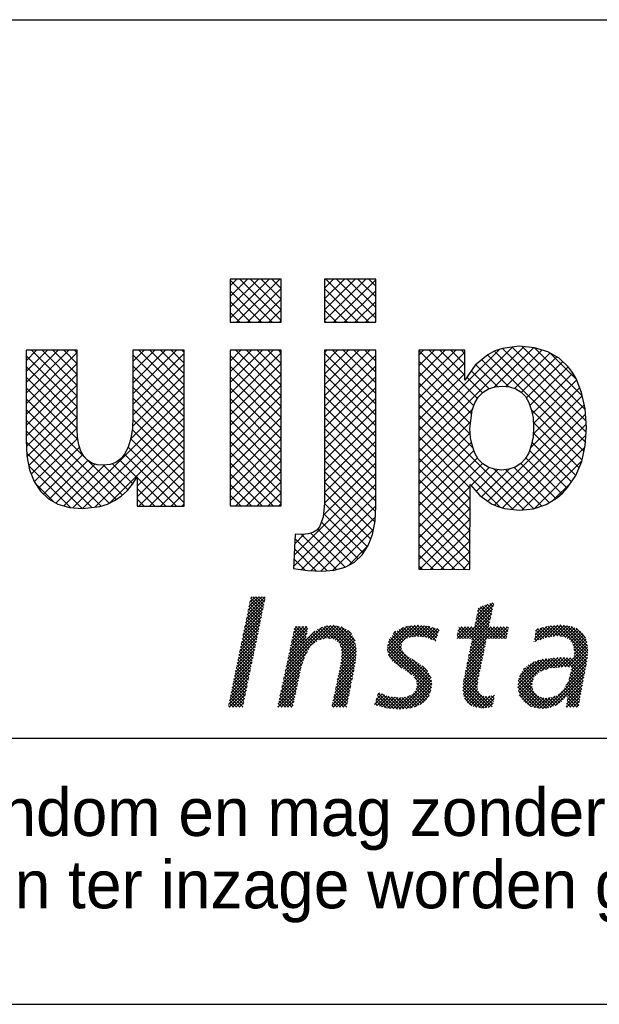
# Model space of a CAD drawing. Extents: x -783 to 603, y 238 to 1079.
# Tile 13 of 23: x 444 to 466, y 238 to 275. Entities that reach past the tile are written whole.
import ezdxf

# ---------------------------------------------------------------- set-up
doc = ezdxf.new("R2010")
doc.units = 0
doc.layers.get('0').update_dxf_attribs({"linetype": 'CONTINUOUS'})
for name, color, linetype in [('00KAD070', 5, 'CONTINUOUS'), ('7', 7, 'CONTINUOUS'), ('BL$4----', 7, 'CONTINUOUS'), ('WM561---', 1, 'CONTINUOUS')]:
    doc.layers.add(name, color=color, linetype=linetype)
doc.styles.add('BURO-018', font='BUROFONT.shx', dxfattribs={"height": 1.8})
doc.styles.add('BURO-025', font='BUROFONT.shx', dxfattribs={"height": 2.5})
doc.styles.add('BURO-035', font='BUROFONT.shx', dxfattribs={"height": 3.5})
doc.styles.add('BURO-050', font='BUROFONT.shx', dxfattribs={"height": 5})

# ---------------------------------------------------------------- blocks, each defined once
blk = doc.blocks.new('*X13')
at = {"color": 0}
for p, q in [((-16.56, -47.09), (-14, -44.53)), ((-16.45, -46.53), (-13.95, -44.03)), ((-16.33, -45.96), (-14.4, -44.03)), ((-16.21, -45.4), (-14.85, -44.03)), ((-14.43, -46.63), (-16.12, -44.95)), ((-16.1, -44.83), (-15.3, -44.03)), ((-14.36, -46.26), (-16.04, -44.57)), ((-15.98, -44.27), (-15.75, -44.03)), ((-14.28, -45.89), (-15.97, -44.2)), ((-14.2, -45.51), (-15.68, -44.03)), ((-14.13, -45.14), (-15.23, -44.03)), ((-14.05, -44.77), (-14.79, -44.03)), ((-13.97, -44.4), (-14.34, -44.03)), ((15.23, -47.18), (17.55, -44.87)), ((17.7, -45.09), (17.49, -44.88)), ((-16.91, -48.79), (-14.35, -46.23)), ((-16.8, -48.23), (-14.23, -45.67)), ((-16.68, -47.66), (-14.12, -45.1)), ((-14.66, -47.75), (-16.35, -46.06)), ((-14.59, -47.38), (-16.27, -45.69)), ((-14.51, -47), (-16.2, -45.32)), ((13.51, -49.8), (17.54, -45.77)), ((15.11, -47.75), (17.67, -45.19)), ((15.35, -46.62), (16.88, -45.08)), ((15.46, -46.05), (16.21, -45.3)), ((17.12, -47.65), (15.47, -46.01)), ((17.2, -47.29), (15.55, -45.63)), ((17.29, -46.92), (15.8, -45.44)), ((17.37, -46.55), (16.14, -45.33)), ((17.45, -46.19), (16.48, -45.22)), ((17.53, -45.82), (16.82, -45.1)), ((17.61, -45.45), (17.16, -44.99)), ((-17.14, -49.92), (-14.58, -47.36)), ((-17.03, -49.36), (-14.47, -46.8)), ((-14.97, -49.24), (-16.66, -47.55)), ((-14.89, -48.87), (-16.58, -47.18)), ((-14.82, -48.49), (-16.5, -46.81)), ((-14.74, -48.12), (-16.43, -46.44)), ((13.96, -49.8), (17.41, -46.35)), ((14.41, -49.8), (17.29, -46.92)), ((14.67, -49.98), (17.16, -47.5)), ((17.47, -49.8), (15.16, -47.49)), ((17.92, -49.8), (15.24, -47.12)), ((18.37, -49.8), (15.32, -46.75)), ((17.04, -48.02), (15.4, -46.38)), ((-17.49, -51.62), (-14.93, -49.06)), ((-17.38, -51.05), (-14.82, -48.49)), ((-17.26, -50.49), (-14.7, -47.93)), ((-15.28, -50.73), (-16.96, -49.04)), ((-15.2, -50.36), (-16.89, -48.67)), ((-15.12, -49.98), (-16.81, -48.3)), ((-15.05, -49.61), (-16.73, -47.92)), ((-11.17, -54.27), (-4.9, -48.01)), ((-11.04, -53.7), (-5.41, -48.07)), ((-10.92, -53.13), (-6.05, -48.26)), ((-10.8, -52.56), (-7.06, -48.82)), ((-10.56, -51.42), (-8.16, -49.02)), ((-10.43, -50.85), (-8.04, -48.45)), ((-10.31, -50.27), (-8.19, -48.15)), ((-10.19, -49.7), (-8.64, -48.15)), ((-10.07, -49.13), (-9.09, -48.15)), ((-7.75, -51.07), (-10, -48.82)), ((-9.95, -48.56), (-9.54, -48.15)), ((-8.36, -50.01), (-9.92, -48.45)), ((-8.28, -49.64), (-9.77, -48.15)), ((-8.21, -49.27), (-9.32, -48.15)), ((-8.13, -48.89), (-8.87, -48.15)), ((-8.05, -48.52), (-8.42, -48.15)), ((-6.19, -49.93), (-7.2, -48.93)), ((-5.82, -49.86), (-6.95, -48.73)), ((-5.45, -49.78), (-6.69, -48.54)), ((-6.43, -49.98), (-4.45, -48)), ((-4.98, -49.8), (-6.38, -48.4)), ((-4.41, -49.92), (-6.07, -48.26)), ((-5.86, -49.86), (-4.07, -48.07)), ((-1.4, -52.49), (-5.75, -48.13)), ((-1.35, -52.08), (-5.37, -48.06)), ((-5.3, -49.75), (-3.69, -48.14)), ((-1.31, -51.68), (-4.97, -48.02)), ((-4.91, -49.81), (-3.31, -48.21)), ((-1.35, -51.18), (-4.55, -47.99)), ((-4.52, -49.87), (-3.01, -48.36)), ((-4.24, -50.04), (-2.74, -48.53)), ((-1.43, -50.65), (-4, -48.09)), ((-3.97, -50.22), (-2.46, -48.71)), ((-3.76, -50.46), (-2.19, -48.89)), ((-1.51, -50.13), (-3.45, -48.18)), ((-2.01, -49.18), (-2.49, -48.69)), ((2.95, -51.38), (6.28, -48.05)), ((3, -50.89), (5.76, -48.12)), ((3.02, -51.75), (6.8, -47.98)), ((3.1, -52.13), (7.26, -47.97)), ((3.12, -50.31), (5.16, -48.27)), ((3.81, -49.17), (4.16, -48.82)), ((5.22, -50.12), (4.02, -48.92)), ((5.44, -49.9), (4.3, -48.75)), ((5.76, -49.76), (4.59, -48.59)), ((6.08, -49.64), (4.88, -48.43)), ((6.47, -49.57), (5.17, -48.27)), ((6.87, -49.53), (5.5, -48.16)), ((7.31, -49.52), (5.89, -48.1)), ((6.02, -49.66), (7.67, -48.01)), ((7.83, -49.59), (6.29, -48.05)), ((6.57, -49.56), (8.08, -48.05)), ((8.36, -49.67), (6.69, -48)), ((7.06, -49.51), (8.48, -48.09)), ((9.11, -49.97), (7.09, -47.95)), ((7.48, -49.54), (8.85, -48.17)), ((9.67, -50.08), (7.59, -48)), ((7.88, -49.6), (9.21, -48.27)), ((9.78, -49.74), (8.09, -48.05)), ((8.27, -49.66), (9.56, -48.36)), ((9.89, -49.41), (8.59, -48.1)), ((8.61, -49.76), (9.91, -48.46)), ((8.93, -49.89), (10.14, -48.68)), ((10.01, -49.07), (9.2, -48.27)), ((10.12, -48.74), (9.82, -48.43)), ((12.61, -49.8), (14.21, -48.2)), ((12.62, -49.34), (13.76, -48.2)), ((13.43, -49.8), (12.68, -49.05)), ((12.74, -48.78), (13.31, -48.2)), ((13.88, -49.8), (12.76, -48.68)), ((14.33, -49.8), (12.84, -48.31)), ((12.86, -48.21), (12.86, -48.2)), ((13.06, -49.8), (14.66, -48.2)), ((16.38, -51.41), (13.18, -48.2)), ((16.46, -51.03), (13.63, -48.2)), ((16.54, -50.66), (14.08, -48.2)), ((14.21, -52.25), (18.25, -48.2)), ((14.33, -51.68), (17.8, -48.2)), ((14.44, -51.11), (17.35, -48.2)), ((16.62, -50.29), (14.53, -48.2)), ((14.56, -50.55), (17.03, -48.08)), ((16.69, -49.92), (14.98, -48.2)), ((17.03, -49.8), (15.09, -47.86)), ((17.1, -49.8), (18.7, -48.2)), ((18.82, -49.8), (17.22, -48.2)), ((17.55, -49.8), (19.15, -48.2)), ((19.27, -49.8), (17.67, -48.2)), ((18, -49.8), (19.6, -48.2)), ((19.49, -49.57), (18.12, -48.2)), ((18.45, -49.8), (19.7, -48.55)), ((19.56, -49.2), (18.57, -48.2)), ((19.64, -48.83), (19.02, -48.2)), ((19.72, -48.45), (19.47, -48.2)), ((23.36, -49.83), (25.05, -48.14)), ((23.42, -50.22), (25.59, -48.05)), ((23.43, -49.31), (24.44, -48.3)), ((24.31, -49.91), (23.46, -49.05)), ((23.49, -48.8), (23.84, -48.45)), ((24.65, -49.79), (23.51, -48.66)), ((24.98, -49.68), (23.77, -48.47)), ((24.11, -49.98), (26.09, -48)), ((25.36, -49.61), (24.13, -48.38)), ((25.75, -49.55), (24.49, -48.29)), ((24.8, -49.74), (26.58, -47.95)), ((26.15, -49.5), (24.85, -48.19)), ((26.56, -49.45), (25.2, -48.1)), ((25.38, -49.61), (27.04, -47.95)), ((27.08, -49.53), (25.6, -48.05)), ((25.9, -49.53), (27.43, -48.01)), ((27.68, -49.68), (26.01, -48.01)), ((30.67, -52.22), (26.42, -47.97)), ((26.43, -49.46), (27.82, -48.06)), ((30.7, -51.81), (26.82, -47.93)), ((26.84, -49.5), (28.21, -48.12)), ((27.23, -49.55), (28.59, -48.19)), ((30.74, -51.4), (27.34, -47.99)), ((27.6, -49.63), (28.91, -48.32)), ((30.66, -50.87), (27.87, -48.07)), ((27.88, -49.8), (29.22, -48.46)), ((28.16, -49.97), (29.48, -48.64)), ((28.37, -50.21), (29.75, -48.83)), ((30.57, -50.33), (28.4, -48.15)), ((30.4, -49.7), (29.1, -48.4)), ((-17.73, -52.75), (-15.17, -50.19)), ((-17.61, -52.18), (-15.05, -49.62)), ((-15.51, -51.84), (-17.19, -50.16)), ((-15.43, -51.47), (-17.12, -49.79)), ((-15.35, -51.1), (-17.04, -49.41)), ((-10.68, -51.99), (-8.27, -49.58)), ((-8.42, -52.2), (-10.32, -50.3)), ((-8.27, -51.9), (-10.24, -49.93)), ((-8.09, -51.63), (-10.16, -49.56)), ((-7.92, -51.35), (-10.08, -49.19)), ((-7.57, -50.8), (-8.32, -50.06)), ((-7.32, -50.6), (-8.1, -49.82)), ((-7.07, -50.4), (-7.89, -49.58)), ((-6.82, -50.21), (-7.68, -49.34)), ((-6.56, -50.01), (-7.45, -49.12)), ((-3.59, -50.73), (-2.02, -49.16)), ((-3.44, -51.04), (-1.85, -49.45)), ((-3.39, -51.43), (-1.69, -49.74)), ((-3.38, -52.32), (-1.47, -50.41)), ((-3.34, -51.83), (-1.53, -50.02)), ((9.1, -56.25), (3.13, -50.27)), ((9.09, -55.79), (3.22, -49.91)), ((4.93, -51.18), (3.42, -49.66)), ((4.91, -50.71), (3.62, -49.41)), ((5, -50.35), (3.82, -49.17)), ((9.25, -50.02), (9.91, -49.36)), ((9.56, -50.16), (9.68, -50.04)), ((12.53, -49.8), (12.53, -49.8)), ((12.98, -49.8), (12.61, -49.42)), ((14.09, -52.81), (16.62, -50.29)), ((16.3, -51.78), (14.65, -50.12)), ((18.9, -49.8), (19.58, -49.12)), ((19.34, -49.8), (19.46, -49.69)), ((23.31, -50.26), (23.3, -50.24)), ((23.65, -50.14), (23.35, -49.85)), ((23.98, -50.02), (23.41, -49.45)), ((28.54, -50.48), (29.96, -49.07)), ((28.72, -50.76), (30.17, -49.3)), ((28.77, -51.15), (30.33, -49.59)), ((28.83, -51.54), (30.49, -49.88)), ((28.84, -51.98), (30.56, -50.26)), ((-17.96, -53.88), (-15.4, -51.32)), ((-17.84, -53.31), (-15.28, -50.76)), ((-15.81, -53.33), (-17.5, -51.65)), ((-15.74, -52.96), (-17.42, -51.28)), ((-15.66, -52.59), (-17.35, -50.9)), ((-15.58, -52.22), (-17.27, -50.53)), ((-11.29, -54.84), (-8.13, -51.69)), ((-8.87, -53.54), (-10.63, -51.78)), ((-8.76, -53.2), (-10.55, -51.41)), ((-8.65, -52.87), (-10.48, -51.04)), ((-8.53, -52.53), (-10.4, -50.67)), ((-3.61, -53.9), (-1.3, -51.58)), ((-1.44, -52.89), (-3.57, -50.76)), ((-3.49, -53.33), (-1.35, -51.19)), ((-3.43, -52.82), (-1.41, -50.8)), ((-1.49, -53.29), (-3.4, -51.38)), ((8.99, -57.03), (2.97, -51.01)), ((6.35, -54.85), (2.97, -51.46)), ((9.06, -56.66), (3.05, -50.64)), ((3.27, -52.4), (4.9, -50.78)), ((3.45, -52.68), (4.94, -51.19)), ((3.65, -52.93), (5.06, -51.52)), ((3.9, -53.12), (5.25, -51.77)), ((13.86, -53.94), (16.38, -51.42)), ((13.98, -53.38), (16.5, -50.85)), ((15.99, -53.26), (14.34, -51.61)), ((16.07, -52.89), (14.42, -51.24)), ((16.15, -52.52), (14.49, -50.86)), ((16.23, -52.15), (14.57, -50.49)), ((27.97, -53.75), (30.69, -51.03)), ((28.41, -53.76), (30.74, -51.43)), ((30.63, -52.63), (28.66, -50.66)), ((28.79, -52.48), (30.62, -50.65)), ((30.59, -53.04), (28.79, -51.24)), ((30.52, -53.42), (28.86, -51.76)), ((-18.31, -55.58), (-15.75, -53.02)), ((-18.19, -55.01), (-15.63, -52.45)), ((-18.08, -54.45), (-15.52, -51.89)), ((-16.12, -54.82), (-17.81, -53.14)), ((-16.04, -54.45), (-17.73, -52.77)), ((-15.97, -54.08), (-17.65, -52.39)), ((-15.89, -53.71), (-17.58, -52.02)), ((-11.41, -55.41), (-8.54, -52.54)), ((-9.15, -54.61), (-10.87, -52.89)), ((-9.07, -54.24), (-10.79, -52.52)), ((-8.99, -53.87), (-10.71, -52.15)), ((-3.97, -55.6), (-1.46, -53.1)), ((-3.85, -55.04), (-1.41, -52.6)), ((-3.73, -54.47), (-1.35, -52.09)), ((-1.76, -54.81), (-3.46, -53.11)), ((-1.69, -54.44), (-3.42, -52.71)), ((-1.61, -54.07), (-3.37, -52.3)), ((-1.54, -53.69), (-3.33, -51.9)), ((4.98, -53.92), (3.08, -52.02)), ((4.15, -53.32), (5.47, -52.01)), ((4.41, -53.51), (5.71, -52.22)), ((4.67, -53.7), (5.98, -52.39)), ((4.93, -53.89), (6.26, -52.56)), ((5.2, -54.07), (6.53, -52.74)), ((5.47, -54.25), (6.81, -52.91)), ((5.75, -54.42), (7.08, -53.09)), ((9.02, -55.27), (6.42, -52.66)), ((13.51, -55.63), (16.02, -53.13)), ((13.63, -55.07), (16.14, -52.56)), ((13.74, -54.51), (16.26, -51.99)), ((15.68, -54.74), (14.03, -53.1)), ((15.76, -54.37), (14.11, -52.72)), ((15.84, -54), (14.19, -52.35)), ((15.91, -53.63), (14.26, -51.98)), ((21.04, -56.19), (24.55, -52.68)), ((21.05, -56.63), (25.06, -52.62)), ((21.09, -55.69), (23.96, -52.83)), ((21.12, -57.01), (25.56, -52.57)), ((21.27, -55.06), (23.28, -53.06)), ((24.58, -54.21), (23.38, -53.01)), ((24.91, -54.1), (23.72, -52.9)), ((25.24, -53.98), (24.06, -52.79)), ((24.25, -54.33), (26.06, -52.51)), ((25.6, -53.89), (24.41, -52.69)), ((26.01, -53.85), (24.81, -52.65)), ((24.94, -54.09), (26.57, -52.46)), ((26.43, -53.82), (25.22, -52.61)), ((25.59, -53.89), (27.05, -52.43)), ((26.85, -53.79), (25.62, -52.56)), ((27.26, -53.75), (26.03, -52.52)), ((26.08, -53.85), (27.47, -52.45)), ((27.71, -53.75), (26.43, -52.47)), ((26.56, -53.81), (27.9, -52.47)), ((28.16, -53.76), (26.84, -52.43)), ((27.05, -53.77), (28.33, -52.5)), ((30.15, -55.29), (27.3, -52.44)), ((27.53, -53.74), (28.75, -52.52)), ((30.22, -54.92), (27.77, -52.47)), ((28.14, -55.38), (30.6, -52.91)), ((30.3, -54.54), (28.25, -52.49)), ((28.28, -54.78), (30.65, -52.42)), ((28.43, -54.19), (30.69, -51.92)), ((30.37, -54.17), (28.72, -52.52)), ((30.44, -53.79), (28.82, -52.17)), ((-18.54, -56.71), (-15.98, -54.15)), ((-18.43, -56.14), (-15.87, -53.58)), ((-16.35, -55.94), (-18.04, -54.25)), ((-16.27, -55.57), (-17.96, -53.88)), ((-16.2, -55.2), (-17.88, -53.51)), ((-11.78, -57.13), (-9.12, -54.47)), ((-11.65, -56.56), (-9, -53.9)), ((-11.53, -55.98), (-8.77, -53.22)), ((-9.46, -56.1), (-11.19, -54.37)), ((-9.38, -55.73), (-11.11, -54)), ((-9.3, -55.36), (-11.03, -53.63)), ((-9.22, -54.98), (-10.95, -53.26)), ((-4.21, -56.74), (-1.63, -54.17)), ((-4.09, -56.17), (-1.52, -53.61)), ((-1.99, -55.93), (-3.68, -54.24)), ((-1.92, -55.56), (-3.6, -53.87)), ((-1.84, -55.18), (-3.53, -53.5)), ((6.03, -54.58), (7.36, -53.26)), ((6.28, -54.78), (7.61, -53.45)), ((6.52, -54.99), (7.87, -53.65)), ((6.73, -55.24), (8.12, -53.84)), ((6.91, -55.5), (8.33, -54.08)), ((7.02, -55.84), (8.53, -54.33)), ((8.52, -54.32), (7.78, -53.58)), ((13.41, -56.63), (15.78, -54.26)), ((13.46, -56.13), (15.9, -53.7)), ((15.48, -55.89), (13.8, -54.21)), ((15.53, -55.5), (13.88, -53.84)), ((15.6, -55.12), (13.96, -53.47)), ((23.05, -55.83), (21.61, -54.39)), ((23.15, -55.48), (21.79, -54.12)), ((21.83, -54.05), (21.94, -53.95)), ((23.28, -55.16), (22.01, -53.89)), ((23.51, -54.94), (22.24, -53.68)), ((23.74, -54.73), (22.48, -53.47)), ((23.97, -54.51), (22.78, -53.31)), ((24.25, -54.33), (23.08, -53.16)), ((24.95, -59.46), (30.4, -54.01)), ((27.7, -56.26), (30.51, -53.46)), ((30, -56.05), (28.37, -54.42)), ((30.08, -55.67), (28.46, -54.06)), ((-18.89, -58.4), (-16.33, -55.84)), ((-18.77, -57.84), (-16.22, -55.28)), ((-18.66, -57.27), (-16.1, -54.71)), ((-16.66, -57.43), (-18.34, -55.74)), ((-16.58, -57.06), (-18.27, -55.37)), ((-16.5, -56.68), (-18.19, -55)), ((-16.43, -56.31), (-18.11, -54.63)), ((-12.02, -58.27), (-9.35, -55.6)), ((-11.9, -57.7), (-9.23, -55.03)), ((-9.77, -57.58), (-11.5, -55.85)), ((-9.69, -57.21), (-11.42, -55.48)), ((-9.61, -56.84), (-11.35, -55.11)), ((-9.54, -56.47), (-11.27, -54.74)), ((-4.57, -58.45), (-1.98, -55.86)), ((-4.45, -57.88), (-1.86, -55.3)), ((-4.33, -57.31), (-1.75, -54.73)), ((-2.3, -57.42), (-3.99, -55.73)), ((-2.22, -57.05), (-3.92, -55.35)), ((-2.15, -56.67), (-3.84, -54.98)), ((-2.07, -56.3), (-3.76, -54.61)), ((4.6, -59.61), (9, -55.21)), ((5.08, -59.57), (9.06, -55.59)), ((8.89, -57.38), (6.69, -55.18)), ((6.94, -56.82), (8.86, -54.9)), ((7.07, -56.24), (8.72, -54.59)), ((13.43, -57.07), (15.66, -54.83)), ((13.49, -57.46), (15.55, -55.4)), ((17.12, -59.33), (13.51, -55.71)), ((17.49, -59.25), (13.57, -55.33)), ((15.44, -56.75), (13.65, -54.96)), ((15.43, -56.29), (13.73, -54.59)), ((24.9, -59.47), (21.1, -55.67)), ((25.29, -59.42), (21.18, -55.31)), ((21.19, -57.39), (23.18, -55.39)), ((23.08, -56.76), (21.3, -54.98)), ((23, -56.23), (21.43, -54.66)), ((25.5, -59.36), (30.29, -54.57)), ((26.22, -59.09), (30.18, -55.13)), ((27.92, -57.84), (30.07, -55.69)), ((29.73, -57.57), (27.97, -55.81)), ((29.8, -57.19), (28.11, -55.5)), ((29.86, -56.8), (28.2, -55.14)), ((29.93, -56.42), (28.29, -54.78)), ((-19.01, -58.97), (-16.45, -56.41)), ((-18.92, -59.33), (-16.56, -56.98)), ((-16.96, -58.92), (-18.65, -57.23)), ((-16.89, -58.55), (-18.57, -56.86)), ((-16.81, -58.17), (-18.5, -56.49)), ((-16.73, -57.8), (-18.42, -56.12)), ((-12.19, -59.33), (-9.59, -56.74)), ((-12.14, -58.84), (-9.47, -56.17)), ((-10, -58.69), (-11.74, -56.96)), ((-9.93, -58.32), (-11.66, -56.59)), ((-9.85, -57.95), (-11.58, -56.22)), ((-4.68, -59.01), (-2.1, -56.43)), ((-4.55, -59.33), (-2.21, -56.99)), ((-2.61, -58.91), (-4.31, -57.21)), ((-2.53, -58.54), (-4.23, -56.84)), ((-2.45, -58.16), (-4.15, -56.47)), ((-2.38, -57.79), (-4.07, -56.1)), ((5.57, -59.54), (9.11, -55.99)), ((6.11, -59.44), (9.08, -56.48)), ((6.71, -59.3), (9, -57.01)), ((8.18, -58.47), (6.79, -57.08)), ((8.4, -58.24), (6.95, -56.79)), ((8.59, -57.98), (7.03, -56.42)), ((8.76, -57.7), (7.05, -56)), ((15.86, -59.41), (13.41, -56.96)), ((16.33, -59.44), (13.42, -56.53)), ((16.73, -59.38), (13.46, -56.12)), ((13.55, -57.85), (15.48, -55.92)), ((13.68, -58.16), (15.41, -56.43)), ((13.86, -58.43), (15.46, -56.83)), ((14.04, -58.7), (15.57, -57.17)), ((24, -59.47), (21.03, -56.5)), ((24.5, -59.52), (21.05, -56.08)), ((23.46, -59.38), (21.13, -57.05)), ((21.29, -57.73), (23.03, -55.99)), ((21.48, -58), (23.03, -56.45)), ((21.66, -58.26), (23.09, -56.83)), ((21.85, -58.53), (23.23, -57.14)), ((27.75, -57.83), (27.08, -57.17)), ((29.46, -59.1), (27.31, -56.94)), ((29.53, -58.72), (27.47, -56.66)), ((29.6, -58.33), (27.64, -56.37)), ((27.78, -58.88), (29.87, -56.79)), ((29.66, -57.95), (27.8, -56.09)), ((27.85, -58.36), (29.96, -56.25)), ((-17.9, -59.33), (-18.88, -58.35)), ((-17.45, -59.33), (-18.8, -57.98)), ((-17.04, -59.29), (-18.73, -57.61)), ((-18.47, -59.33), (-16.68, -57.54)), ((-18.02, -59.33), (-16.8, -58.11)), ((-11.16, -59.33), (-12.06, -58.44)), ((-10.71, -59.33), (-11.98, -58.07)), ((-10.26, -59.33), (-11.9, -57.7)), ((-10.08, -59.07), (-11.82, -57.33)), ((-11.74, -59.33), (-9.71, -57.31)), ((-11.29, -59.33), (-9.83, -57.88)), ((-10.84, -59.33), (-9.95, -58.44)), ((-3.53, -59.33), (-4.54, -58.32)), ((-3.08, -59.33), (-4.46, -57.95)), ((-2.68, -59.28), (-4.38, -57.58)), ((-4.1, -59.33), (-2.33, -57.56)), ((-3.65, -59.33), (-2.44, -58.12)), ((1.2, -58.97), (2.57, -57.6)), ((2.25, -59.27), (1.37, -58.4)), ((1.4, -58.32), (2.25, -57.47)), ((2.86, -59.44), (1.48, -58.05)), ((1.54, -59.07), (2.88, -57.74)), ((3.36, -59.49), (1.58, -57.71)), ((1.6, -57.67), (1.93, -57.34)), ((3.86, -59.54), (1.69, -57.37)), ((1.89, -59.17), (3.23, -57.83)), ((4.36, -59.59), (2.23, -57.46)), ((2.24, -59.27), (3.63, -57.89)), ((2.59, -59.37), (4.02, -57.94)), ((2.97, -59.45), (4.42, -58)), ((4.81, -59.59), (3.01, -57.79)), ((3.37, -59.49), (4.89, -57.97)), ((5.23, -59.56), (3.55, -57.88)), ((3.78, -59.53), (5.4, -57.91)), ((5.65, -59.53), (4.07, -57.95)), ((4.19, -59.57), (6.07, -57.69)), ((6.03, -59.46), (4.57, -58.01)), ((6.4, -59.39), (4.98, -57.96)), ((6.75, -59.28), (5.38, -57.91)), ((7.07, -59.16), (5.75, -57.83)), ((7.39, -59.02), (6.06, -57.69)), ((7.67, -58.86), (6.37, -57.56)), ((7.95, -58.69), (6.59, -57.33)), ((7.49, -58.96), (8.76, -57.69)), ((15.33, -59.34), (13.49, -57.5)), ((14.65, -59.11), (13.64, -58.09)), ((14.29, -58.9), (15.74, -57.45)), ((14.58, -59.06), (15.99, -57.64)), ((14.86, -59.22), (16.3, -57.78)), ((15.22, -59.32), (16.68, -57.86)), ((15.61, -59.38), (17.21, -57.77)), ((16, -59.44), (17.8, -57.64)), ((16.47, -59.42), (17.72, -58.16)), ((17.57, -58.88), (16.52, -57.83)), ((17.65, -58.51), (16.95, -57.82)), ((17.73, -58.14), (17.33, -57.75)), ((17.81, -57.77), (17.7, -57.66)), ((22.84, -59.21), (21.23, -57.6)), ((22.08, -58.74), (23.42, -57.4)), ((22.36, -58.91), (23.65, -57.63)), ((22.64, -59.08), (23.92, -57.8)), ((22.91, -59.26), (24.22, -57.95)), ((23.27, -59.35), (24.61, -58.01)), ((23.65, -59.42), (25.02, -58.05)), ((24.04, -59.48), (25.52, -57.99)), ((25.64, -59.31), (24.28, -57.96)), ((24.44, -59.53), (26.15, -57.81)), ((25.96, -59.19), (24.82, -58.05)), ((26.29, -59.07), (25.25, -58.02)), ((26.56, -58.89), (25.65, -57.97)), ((26.82, -58.7), (25.99, -57.87)), ((27.08, -58.52), (26.31, -57.74)), ((27.32, -58.3), (26.59, -57.57)), ((27.53, -58.06), (26.85, -57.38)), ((27.78, -59.33), (29.77, -57.34)), ((28.8, -59.33), (27.85, -58.38)), ((29.25, -59.33), (27.9, -57.98)), ((28.23, -59.33), (29.68, -57.88)), ((28.67, -59.33), (29.58, -58.42)), ((-18.8, -59.33), (-19.03, -59.1)), ((-18.35, -59.33), (-18.96, -58.72)), ((-17.57, -59.33), (-16.91, -58.67)), ((-17.12, -59.33), (-17.03, -59.24)), ((-12.06, -59.33), (-12.21, -59.18)), ((-11.61, -59.33), (-12.14, -58.81)), ((-10.39, -59.33), (-10.07, -59.01)), ((-4.43, -59.33), (-4.69, -59.06)), ((-3.98, -59.33), (-4.62, -58.69)), ((-3.21, -59.33), (-2.56, -58.69)), ((-2.76, -59.33), (-2.68, -59.25)), ((1.62, -59.1), (1.27, -58.74)), ((16.98, -59.35), (17.6, -58.73)), ((27.9, -59.33), (27.74, -59.17)), ((28.35, -59.33), (27.8, -58.78)), ((29.12, -59.33), (29.49, -58.97))]:
    blk.add_line(p, q, dxfattribs=at)
blk = doc.blocks.new('KUIJPERSKLEUR')
at = {"color": 1}
blk.add_line((-185, 37), (-10, 37), dxfattribs=at)
at = {"color": 170}
for p, q in [((-150.81, 25.787), (-149.343, 27.254)), ((-150.81, 26.191), (-149.748, 27.254)), ((-150.81, 26.595), (-150.152, 27.254)), ((-150.81, 26.999), (-150.556, 27.254)), ((-149.229, 25.63), (-150.81, 27.212)), ((-150.563, 25.63), (-148.939, 27.254)), ((-148.885, 25.691), (-150.448, 27.254)), ((-148.885, 26.095), (-150.044, 27.254)), ((-148.885, 26.5), (-149.64, 27.254)), ((-148.885, 26.904), (-149.236, 27.254)), ((-147.261, 25.699), (-145.706, 27.254)), ((-147.261, 26.103), (-146.111, 27.254)), ((-147.261, 26.507), (-146.515, 27.254)), ((-147.261, 26.912), (-146.919, 27.254)), ((-145.592, 25.63), (-147.215, 27.254)), ((-146.926, 25.63), (-145.336, 27.22)), ((-145.336, 25.779), (-146.811, 27.254)), ((-145.336, 26.183), (-146.407, 27.254)), ((-145.336, 26.587), (-146.003, 27.254)), ((-145.336, 26.991), (-145.599, 27.254)), ((-149.633, 25.63), (-150.81, 26.808)), ((-150.159, 25.63), (-148.885, 26.904)), ((-145.996, 25.63), (-147.261, 26.896)), ((-146.522, 25.63), (-145.336, 26.816)), ((-150.037, 25.63), (-150.81, 26.404)), ((-149.755, 25.63), (-148.885, 26.5)), ((-146.4, 25.63), (-147.261, 26.492)), ((-146.118, 25.63), (-145.336, 26.412)), ((-150.441, 25.63), (-150.81, 26)), ((-149.351, 25.63), (-148.885, 26.096)), ((-146.804, 25.63), (-147.261, 26.088)), ((-145.714, 25.63), (-145.336, 26.008)), ((-148.946, 25.63), (-148.885, 25.692)), ((-147.208, 25.63), (-147.261, 25.684)), ((-158.479, 24.18), (-158.083, 24.576)), ((-158.479, 23.776), (-157.679, 24.576)), ((-158.479, 23.372), (-157.275, 24.576)), ((-158.479, 22.968), (-156.871, 24.576)), ((-158.479, 22.564), (-156.554, 24.489)), ((-156.554, 22.853), (-158.277, 24.576)), ((-156.554, 23.257), (-157.873, 24.576)), ((-156.554, 23.661), (-157.469, 24.576)), ((-156.554, 24.065), (-157.064, 24.576)), ((-156.554, 24.469), (-156.66, 24.576)), ((-154.465, 22.941), (-152.83, 24.576)), ((-154.465, 23.345), (-153.234, 24.576)), ((-154.465, 23.749), (-153.638, 24.576)), ((-154.465, 24.153), (-154.042, 24.576)), ((-154.465, 24.557), (-154.446, 24.576)), ((-154.465, 22.537), (-152.539, 24.462)), ((-152.539, 22.879), (-154.236, 24.576)), ((-152.539, 23.284), (-153.832, 24.576)), ((-152.539, 23.688), (-153.427, 24.576)), ((-152.539, 24.092), (-153.023, 24.576)), ((-152.539, 24.496), (-152.619, 24.576)), ((-150.81, 22.958), (-149.193, 24.576)), ((-150.81, 23.362), (-149.597, 24.576)), ((-150.81, 23.766), (-150.001, 24.576)), ((-150.81, 24.171), (-150.405, 24.576)), ((-150.81, 24.575), (-150.809, 24.576)), ((-150.81, 22.554), (-148.885, 24.479)), ((-148.885, 22.863), (-150.599, 24.576)), ((-148.885, 23.267), (-150.195, 24.576)), ((-148.885, 23.671), (-149.79, 24.576)), ((-148.885, 24.075), (-149.386, 24.576)), ((-148.885, 24.479), (-148.982, 24.576)), ((-147.261, 22.87), (-145.556, 24.576)), ((-147.261, 23.275), (-145.96, 24.576)), ((-147.261, 23.679), (-146.364, 24.576)), ((-147.261, 24.083), (-146.768, 24.576)), ((-147.261, 24.487), (-147.172, 24.576)), ((-145.336, 22.546), (-147.261, 24.471)), ((-145.336, 22.95), (-146.962, 24.576)), ((-145.336, 23.354), (-146.558, 24.576)), ((-145.336, 23.758), (-146.153, 24.576)), ((-145.336, 24.162), (-145.749, 24.576)), ((-145.336, 24.566), (-145.345, 24.576)), ((-143.719, 20.755), (-139.76, 24.714)), ((-143.719, 21.16), (-140.176, 24.702)), ((-143.719, 21.564), (-140.666, 24.616)), ((-143.719, 23.18), (-142.323, 24.576)), ((-143.719, 23.584), (-142.727, 24.576)), ((-143.719, 23.988), (-143.131, 24.576)), ((-143.719, 24.392), (-143.535, 24.576)), ((-141.648, 22.495), (-143.719, 24.566)), ((-143.719, 22.776), (-141.983, 24.511)), ((-141.513, 22.764), (-143.325, 24.576)), ((-141.983, 23.638), (-142.92, 24.576)), ((-141.983, 24.043), (-142.516, 24.576)), ((-141.983, 24.447), (-142.112, 24.576)), ((-140.869, 23.201), (-139.393, 24.677)), ((-137.45, 21.126), (-140.868, 24.544)), ((-137.424, 21.504), (-140.569, 24.649)), ((-140.448, 23.218), (-139.078, 24.588)), ((-137.43, 21.914), (-140.213, 24.697)), ((-140.123, 23.139), (-138.785, 24.477)), ((-137.462, 22.35), (-139.833, 24.722)), ((-137.574, 22.866), (-139.384, 24.676)), ((-137.797, 23.493), (-138.775, 24.472)), ((-156.554, 22.449), (-158.479, 24.374)), ((-158.479, 22.16), (-156.554, 24.085)), ((-152.539, 22.475), (-154.465, 24.401)), ((-154.465, 22.133), (-152.539, 24.058)), ((-148.885, 22.458), (-150.81, 24.384)), ((-150.81, 22.15), (-148.885, 24.075)), ((-147.261, 22.466), (-145.336, 24.392)), ((-145.336, 22.142), (-147.261, 24.067)), ((-141.728, 22.171), (-143.719, 24.162)), ((-143.719, 22.372), (-141.983, 24.107)), ((-140.337, 23.204), (-141.35, 24.218)), ((-137.506, 20.778), (-141.13, 24.402)), ((-139.864, 22.993), (-138.527, 24.33)), ((-139.676, 22.777), (-138.304, 24.15)), ((-156.554, 22.044), (-158.479, 23.97)), ((-158.479, 21.756), (-156.554, 23.681)), ((-152.539, 22.071), (-154.465, 23.997)), ((-148.885, 22.054), (-150.81, 23.979)), ((-147.261, 22.062), (-145.336, 23.988)), ((-141.772, 21.811), (-143.719, 23.757)), ((-143.719, 21.968), (-141.983, 23.703)), ((-141.075, 23.134), (-141.743, 23.802)), ((-140.753, 23.217), (-141.571, 24.034)), ((-139.541, 22.508), (-138.098, 23.951)), ((-139.453, 22.193), (-137.926, 23.72)), ((-156.554, 21.64), (-158.479, 23.566)), ((-154.481, 21.712), (-152.539, 23.654)), ((-152.539, 21.667), (-154.465, 23.592)), ((-150.81, 21.746), (-148.885, 23.671)), ((-148.885, 21.65), (-150.81, 23.575)), ((-145.336, 21.738), (-147.261, 23.663)), ((-147.261, 21.658), (-145.336, 23.583)), ((-141.777, 21.411), (-143.719, 23.353)), ((-141.322, 22.978), (-141.908, 23.564)), ((-139.41, 21.831), (-137.783, 23.458)), ((-158.479, 21.352), (-156.554, 23.277)), ((-156.525, 21.208), (-158.479, 23.161)), ((-154.545, 21.244), (-152.539, 23.25)), ((-152.539, 21.263), (-154.465, 23.188)), ((-150.81, 21.342), (-148.885, 23.267)), ((-148.885, 21.246), (-150.81, 23.171)), ((-145.336, 21.334), (-147.261, 23.259)), ((-147.261, 21.254), (-145.336, 23.179)), ((-141.683, 20.913), (-143.719, 22.949)), ((-139.418, 21.419), (-137.67, 23.167)), ((-156.214, 20.493), (-158.479, 22.757)), ((-158.465, 20.961), (-156.554, 22.873)), ((-156.726, 18.66), (-152.539, 22.846)), ((-152.539, 20.859), (-154.465, 22.784)), ((-150.81, 20.938), (-148.885, 22.863)), ((-148.885, 20.842), (-150.81, 22.767)), ((-145.336, 20.929), (-147.261, 22.855)), ((-147.261, 20.85), (-145.336, 22.775)), ((-139.519, 20.914), (-137.573, 22.86)), ((-155.095, 18.969), (-158.479, 22.353)), ((-158.441, 20.581), (-156.554, 22.468)), ((-156.351, 18.63), (-152.539, 22.442)), ((-152.539, 20.455), (-154.465, 22.38)), ((-150.81, 20.534), (-148.885, 22.459)), ((-148.885, 20.438), (-150.81, 22.363)), ((-145.336, 20.525), (-147.261, 22.451)), ((-147.261, 20.446), (-145.336, 22.371)), ((-139.755, 18.582), (-143.719, 22.545)), ((-143.719, 20.351), (-141.69, 22.38)), ((-141.125, 18.904), (-137.498, 22.531)), ((-137.579, 20.446), (-139.488, 22.356)), ((-155.36, 18.83), (-158.479, 21.949)), ((-158.377, 20.241), (-156.554, 22.064)), ((-155.896, 18.681), (-152.539, 22.038)), ((-152.539, 20.051), (-154.469, 21.98)), ((-150.81, 20.129), (-148.885, 22.055)), ((-148.885, 20.034), (-150.81, 21.959)), ((-145.336, 20.121), (-147.261, 22.047)), ((-147.261, 20.042), (-145.336, 21.967)), ((-140.17, 18.592), (-143.719, 22.141)), ((-143.719, 19.947), (-141.761, 21.905)), ((-140.869, 18.755), (-137.449, 22.176)), ((-137.693, 20.157), (-139.413, 21.876)), ((-155.654, 18.721), (-158.479, 21.545)), ((-158.287, 19.927), (-156.554, 21.66)), ((-155.327, 18.846), (-152.539, 21.634)), ((-152.539, 19.647), (-154.491, 21.598)), ((-150.81, 19.725), (-148.885, 21.65)), ((-148.885, 19.63), (-150.81, 21.555)), ((-145.336, 19.717), (-147.261, 21.642)), ((-147.261, 19.638), (-145.336, 21.563)), ((-140.659, 18.678), (-143.719, 21.737)), ((-143.719, 19.543), (-141.782, 21.48)), ((-140.569, 18.652), (-137.421, 21.799)), ((-137.815, 19.875), (-139.415, 21.475)), ((-156.006, 18.668), (-158.475, 21.137)), ((-158.173, 19.637), (-156.536, 21.274)), ((-152.539, 19.242), (-154.544, 21.247)), ((-154.301, 19.468), (-152.539, 21.229)), ((-150.81, 19.321), (-148.885, 21.246)), ((-148.885, 19.226), (-150.81, 21.151)), ((-145.336, 19.313), (-147.261, 21.238)), ((-147.261, 19.233), (-145.336, 21.159)), ((-141.787, 19.401), (-143.719, 21.333)), ((-143.719, 19.139), (-141.734, 21.123)), ((-140.219, 18.598), (-137.432, 21.384)), ((-137.978, 19.633), (-139.464, 21.12)), ((-158.014, 19.391), (-156.467, 20.939)), ((-152.539, 18.838), (-154.638, 20.937)), ((-154.301, 19.064), (-152.539, 20.825)), ((-150.81, 18.917), (-148.885, 20.842)), ((-148.885, 18.821), (-150.81, 20.747)), ((-147.262, 18.829), (-145.336, 20.755)), ((-145.336, 18.909), (-147.261, 20.834)), ((-141.788, 18.998), (-143.719, 20.929)), ((-143.719, 18.735), (-141.646, 20.808)), ((-139.839, 18.574), (-137.471, 20.941)), ((-138.144, 19.395), (-139.557, 20.808)), ((-156.374, 18.632), (-158.452, 20.71)), ((-157.829, 19.173), (-156.345, 20.657)), ((-157.615, 18.982), (-156.158, 20.44)), ((-154.858, 19.136), (-156.168, 20.447)), ((-154.31, 19.801), (-154.972, 20.463)), ((-152.827, 18.722), (-154.781, 20.676)), ((-154.239, 18.722), (-152.539, 20.421)), ((-150.595, 18.728), (-148.885, 20.438)), ((-147.3, 18.387), (-145.336, 20.351)), ((-145.345, 18.514), (-147.261, 20.43)), ((-143.719, 18.331), (-141.511, 20.538)), ((-141.789, 18.595), (-143.719, 20.525)), ((-138.34, 19.187), (-139.693, 20.54)), ((-139.386, 18.623), (-137.583, 20.425)), ((-156.813, 18.666), (-158.375, 20.229)), ((-157.357, 18.837), (-155.892, 20.302)), ((-157.059, 18.73), (-155.53, 20.259)), ((-154.651, 19.333), (-155.572, 20.255)), ((-154.468, 19.555), (-155.229, 20.316)), ((-153.835, 18.722), (-152.539, 20.017)), ((-149.196, 18.728), (-150.81, 20.342)), ((-150.191, 18.728), (-148.885, 20.034)), ((-145.366, 18.131), (-147.261, 20.026)), ((-143.719, 17.927), (-141.324, 20.322)), ((-141.79, 18.191), (-143.719, 20.12)), ((-141.75, 19.491), (-141.072, 20.169)), ((-141.561, 19.276), (-140.743, 20.094)), ((-141.361, 19.072), (-140.318, 20.115)), ((-139.39, 18.621), (-140.88, 20.111)), ((-139.089, 18.724), (-140.46, 20.095)), ((-138.813, 18.851), (-140.135, 20.174)), ((-138.565, 19.008), (-139.879, 20.322)), ((-153.231, 18.722), (-154.301, 19.792)), ((-153.431, 18.722), (-152.539, 19.613)), ((-149.6, 18.728), (-150.81, 19.938)), ((-149.787, 18.728), (-148.885, 19.63)), ((-148.399, 16.883), (-145.336, 19.946)), ((-145.433, 17.794), (-147.261, 19.622)), ((-141.79, 17.788), (-143.719, 19.716)), ((-138.651, 18.954), (-137.993, 19.611)), ((-157.426, 18.875), (-158.146, 19.595)), ((-153.635, 18.722), (-154.301, 19.388)), ((-150.004, 18.728), (-150.81, 19.534)), ((-148.416, 16.462), (-145.336, 19.542)), ((-143.719, 17.523), (-141.787, 19.454)), ((-141.791, 17.385), (-143.719, 19.312)), ((-154.039, 18.722), (-154.301, 18.984)), ((-153.027, 18.722), (-152.539, 19.209)), ((-150.408, 18.728), (-150.81, 19.13)), ((-149.383, 18.728), (-148.885, 19.226)), ((-148.142, 16.332), (-145.336, 19.138)), ((-145.525, 17.482), (-147.261, 19.218)), ((-143.719, 17.118), (-141.788, 19.049)), ((-141.792, 16.981), (-143.719, 18.908)), ((-152.622, 18.722), (-152.539, 18.805)), ((-148.979, 18.728), (-148.885, 18.822)), ((-147.777, 16.293), (-145.336, 18.734)), ((-145.643, 17.195), (-147.263, 18.815)), ((-143.719, 16.714), (-141.789, 18.644)), ((-141.793, 16.578), (-143.719, 18.504)), ((-147.393, 16.273), (-145.355, 18.311)), ((-145.801, 16.949), (-147.295, 18.443)), ((-143.678, 16.351), (-141.789, 18.239)), ((-146.225, 16.565), (-147.516, 17.857)), ((-145.997, 16.742), (-147.376, 18.121)), ((-146.955, 16.307), (-145.424, 17.838)), ((-141.964, 16.345), (-143.719, 18.1)), ((-143.275, 16.35), (-141.79, 17.834)), ((-148.382, 17.304), (-148.026, 17.661)), ((-147.162, 16.29), (-148.374, 17.502)), ((-146.804, 16.336), (-148.123, 17.655)), ((-146.486, 16.422), (-147.769, 17.706)), ((-142.369, 16.346), (-143.719, 17.696)), ((-142.872, 16.348), (-141.791, 17.43)), ((-147.558, 16.281), (-148.39, 17.114)), ((-146.376, 16.482), (-145.614, 17.243)), ((-142.775, 16.348), (-143.719, 17.292)), ((-142.47, 16.347), (-141.792, 17.025)), ((-147.992, 16.312), (-148.406, 16.725)), ((-143.18, 16.349), (-143.719, 16.888)), ((-143.586, 16.351), (-143.719, 16.483)), ((-142.067, 16.345), (-141.793, 16.62))]:
    blk.add_line(p, q, dxfattribs=at)
at = {"layer": '7', "color": 170, "linetype": 'CONTINUOUS'}
for p, q in [((-148.885, 27.254), (-150.81, 27.254)), ((-150.81, 27.254), (-150.81, 25.63)), ((-148.885, 25.63), (-148.885, 27.254)), ((-145.336, 27.254), (-147.261, 27.254)), ((-147.261, 27.254), (-147.261, 25.63)), ((-145.336, 25.63), (-145.336, 27.254)), ((-150.81, 25.63), (-148.885, 25.63)), ((-147.261, 25.63), (-145.336, 25.63)), ((-158.479, 24.576), (-158.479, 21.203)), ((-156.554, 24.576), (-158.479, 24.576)), ((-156.554, 21.623), (-156.554, 24.576)), ((-154.465, 24.576), (-154.465, 22.068)), ((-152.539, 24.576), (-154.465, 24.576)), ((-152.539, 18.722), (-152.539, 24.576)), ((-150.81, 24.576), (-150.81, 18.728)), ((-148.885, 24.576), (-150.81, 24.576)), ((-148.885, 18.728), (-148.885, 24.576)), ((-147.261, 24.576), (-147.261, 18.833)), ((-145.336, 24.576), (-147.261, 24.576)), ((-145.336, 18.722), (-145.336, 24.576)), ((-143.719, 24.576), (-143.719, 16.351)), ((-141.983, 24.576), (-143.719, 24.576)), ((-141.983, 23.456), (-141.983, 24.576)), ((-140.857, 24.55), (-141.125, 24.406)), ((-140.575, 24.648), (-140.857, 24.55)), ((-139.947, 24.733), (-140.575, 24.648)), ((-139.364, 24.674), (-139.947, 24.733)), ((-138.866, 24.523), (-139.364, 24.674)), ((-138.441, 24.281), (-138.866, 24.523)), ((-141.125, 24.406), (-141.597, 24.013)), ((-138.087, 23.941), (-138.441, 24.281)), ((-141.597, 24.013), (-141.983, 23.456)), ((-137.936, 23.738), (-138.087, 23.941)), ((-137.805, 23.515), (-137.936, 23.738)), ((-137.602, 22.991), (-137.805, 23.515)), ((-141.479, 22.821), (-141.302, 22.998)), ((-141.302, 22.998), (-141.093, 23.129)), ((-141.093, 23.129), (-140.85, 23.207)), ((-140.85, 23.207), (-140.575, 23.233)), ((-140.575, 23.233), (-140.307, 23.201)), ((-140.307, 23.201), (-140.071, 23.122)), ((-140.071, 23.122), (-139.875, 23.004)), ((-139.875, 23.004), (-139.711, 22.834)), ((-137.465, 22.382), (-137.602, 22.991)), ((-141.708, 22.33), (-141.61, 22.598)), ((-141.61, 22.598), (-141.479, 22.821)), ((-139.711, 22.834), (-139.58, 22.618)), ((-139.58, 22.618), (-139.488, 22.356)), ((-141.793, 21.642), (-141.708, 22.33)), ((-139.488, 22.356), (-139.423, 22.055)), ((-137.412, 21.681), (-137.465, 22.382)), ((-154.465, 22.068), (-154.484, 21.642)), ((-139.423, 22.055), (-139.403, 21.701)), ((-156.54, 21.302), (-156.554, 21.623)), ((-154.484, 21.642), (-154.536, 21.276)), ((-141.767, 21.282), (-141.793, 21.642)), ((-139.403, 21.701), (-139.423, 21.328)), ((-137.458, 21.001), (-137.412, 21.681)), ((-158.479, 21.203), (-158.446, 20.608)), ((-156.495, 21.02), (-156.54, 21.302)), ((-154.536, 21.276), (-154.622, 20.968)), ((-141.702, 20.968), (-141.767, 21.282)), ((-139.423, 21.328), (-139.488, 21.001)), ((-156.416, 20.791), (-156.495, 21.02)), ((-156.311, 20.594), (-156.416, 20.791)), ((-154.622, 20.968), (-154.753, 20.712)), ((-141.61, 20.706), (-141.702, 20.968)), ((-139.586, 20.725), (-139.718, 20.496)), ((-139.488, 21.001), (-139.586, 20.725)), ((-137.589, 20.398), (-137.458, 21.001)), ((-158.446, 20.608), (-158.348, 20.084)), ((-156.174, 20.45), (-156.311, 20.594)), ((-156.003, 20.339), (-156.174, 20.45)), ((-155.1, 20.365), (-155.323, 20.28)), ((-154.91, 20.509), (-155.1, 20.365)), ((-154.753, 20.712), (-154.91, 20.509)), ((-141.479, 20.483), (-141.61, 20.706)), ((-141.315, 20.313), (-141.479, 20.483)), ((-139.718, 20.496), (-139.881, 20.319)), ((-137.818, 19.868), (-137.589, 20.398)), ((-158.348, 20.084), (-158.178, 19.645)), ((-155.807, 20.274), (-156.003, 20.339)), ((-155.584, 20.254), (-155.807, 20.274)), ((-155.323, 20.28), (-155.584, 20.254)), ((-141.112, 20.182), (-141.315, 20.313)), ((-140.877, 20.11), (-141.112, 20.182)), ((-140.608, 20.077), (-140.877, 20.11)), ((-140.333, 20.11), (-140.608, 20.077)), ((-140.091, 20.188), (-140.333, 20.11)), ((-139.881, 20.319), (-140.091, 20.188)), ((-158.178, 19.645), (-157.942, 19.278)), ((-154.478, 19.54), (-154.301, 19.815)), ((-154.301, 19.815), (-154.301, 18.722)), ((-138.126, 19.416), (-137.818, 19.868)), ((-157.942, 19.278), (-157.641, 18.997)), ((-154.903, 19.095), (-154.681, 19.298)), ((-154.681, 19.298), (-154.478, 19.54)), ((-141.793, 16.344), (-141.787, 19.534)), ((-141.787, 19.534), (-141.42, 19.115)), ((-138.303, 19.219), (-138.126, 19.416)), ((-157.641, 18.997), (-157.28, 18.793)), ((-155.421, 18.8), (-155.152, 18.931)), ((-155.152, 18.931), (-154.903, 19.095)), ((-141.42, 19.115), (-140.988, 18.807)), ((-138.925, 18.781), (-138.499, 19.049)), ((-138.499, 19.049), (-138.303, 19.219)), ((-157.28, 18.793), (-156.848, 18.669)), ((-156.848, 18.669), (-156.351, 18.63)), ((-156.351, 18.63), (-155.709, 18.702)), ((-155.709, 18.702), (-155.421, 18.8)), ((-154.301, 18.722), (-152.539, 18.722)), ((-150.81, 18.728), (-148.885, 18.728)), ((-147.261, 18.833), (-147.307, 18.303)), ((-145.362, 18.152), (-145.336, 18.722)), ((-140.988, 18.807), (-140.746, 18.702)), ((-140.746, 18.702), (-140.49, 18.63)), ((-140.49, 18.63), (-139.934, 18.564)), ((-139.934, 18.564), (-139.403, 18.617)), ((-139.403, 18.617), (-138.925, 18.781)), ((-147.307, 18.303), (-147.444, 17.942)), ((-145.46, 17.654), (-145.362, 18.152)), ((-147.549, 17.818), (-147.7, 17.726)), ((-147.444, 17.942), (-147.549, 17.818)), ((-148.368, 17.667), (-148.42, 16.371)), ((-148.099, 17.654), (-148.368, 17.667)), ((-147.877, 17.674), (-148.099, 17.654)), ((-147.7, 17.726), (-147.877, 17.674)), ((-145.617, 17.235), (-145.46, 17.654)), ((-145.84, 16.888), (-145.617, 17.235)), ((-146.128, 16.619), (-145.84, 16.888)), ((-148.42, 16.371), (-147.896, 16.299)), ((-147.896, 16.299), (-147.379, 16.272)), ((-147.379, 16.272), (-146.894, 16.312)), ((-146.894, 16.312), (-146.482, 16.423)), ((-146.482, 16.423), (-146.128, 16.619)), ((-143.719, 16.351), (-141.793, 16.344))]:
    blk.add_line(p, q, dxfattribs=at)
at = {"color": 170, "xscale": 0.271494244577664, "yscale": 0.271494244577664, "zscale": 0.271494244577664}
blk.add_blockref('*X13', (-145.703, 27.27), dxfattribs=at)
at = {"color": 1, "style": 'BURO-018'}
for s, p in [('Deze tekening blijft eigendom en mag zonder onze schriftelijke toestemming niet', (-185, 6.326)), ('gekopieerd of aan derden ter inzage worden gegeven, noch voor of door derden worden gebruikt', (-185, 3.607))]:
    blk.add_text(s, height=1.8, dxfattribs=at).set_placement(p)
at = {"color": 150, "style": 'BURO-025'}
for tag, p in [('TKSCHAAL', (-167, 67)), ('TKBLADNR', (-124, 67)), ('TKDATCREAT', (-81, 67)), ('TKDATA', (-30, 67)), ('TKINIT', (-30, 58)), ('PRPRLEID', (-30, 49)), ('PRGRLEID', (-30, 40))]:
    blk.add_attdef(tag, p, '', height=2.5, dxfattribs=at)
at = {"color": 3, "style": 'BURO-035'}
for tag, p in [('PROMSCHR', (-177, 55)), ('TK1OMSCHR', (-177, 42))]:
    blk.add_attdef(tag, p, '', height=3.5, dxfattribs=at)
at = {"color": 1, "style": 'BURO-025'}
blk.add_attdef('TKFILE', (-4, 40), '', height=2.5, rotation=90, dxfattribs=at)
blk.add_attdef('PRNAAM', (-30, 31.5), '', height=2.5, dxfattribs=at)
at = {"color": 4, "style": 'BURO-050'}
blk.add_attdef('TKTEKNR', (-48, 19), '', height=5, dxfattribs=at)

msp = doc.modelspace()

# ---------------------------------------------------------------- linework, layer by layer
at = {"layer": '00KAD070', "linetype": 'CONTINUOUS'}
msp.add_line((-772.915, 247.83), (593.049, 247.83), dxfattribs=at)
at = {"layer": 'WM561---', "color": 3}
msp.add_line((-782.915, 237.83), (603.049, 237.83), dxfattribs=at)

# ---------------------------------------------------------------- block references
at = {"layer": 'BL$4----', "color": 3}
msp.add_blockref('KUIJPERSKLEUR', (603.049, 237.83), dxfattribs=at)

doc.saveas('drawing.dxf')
